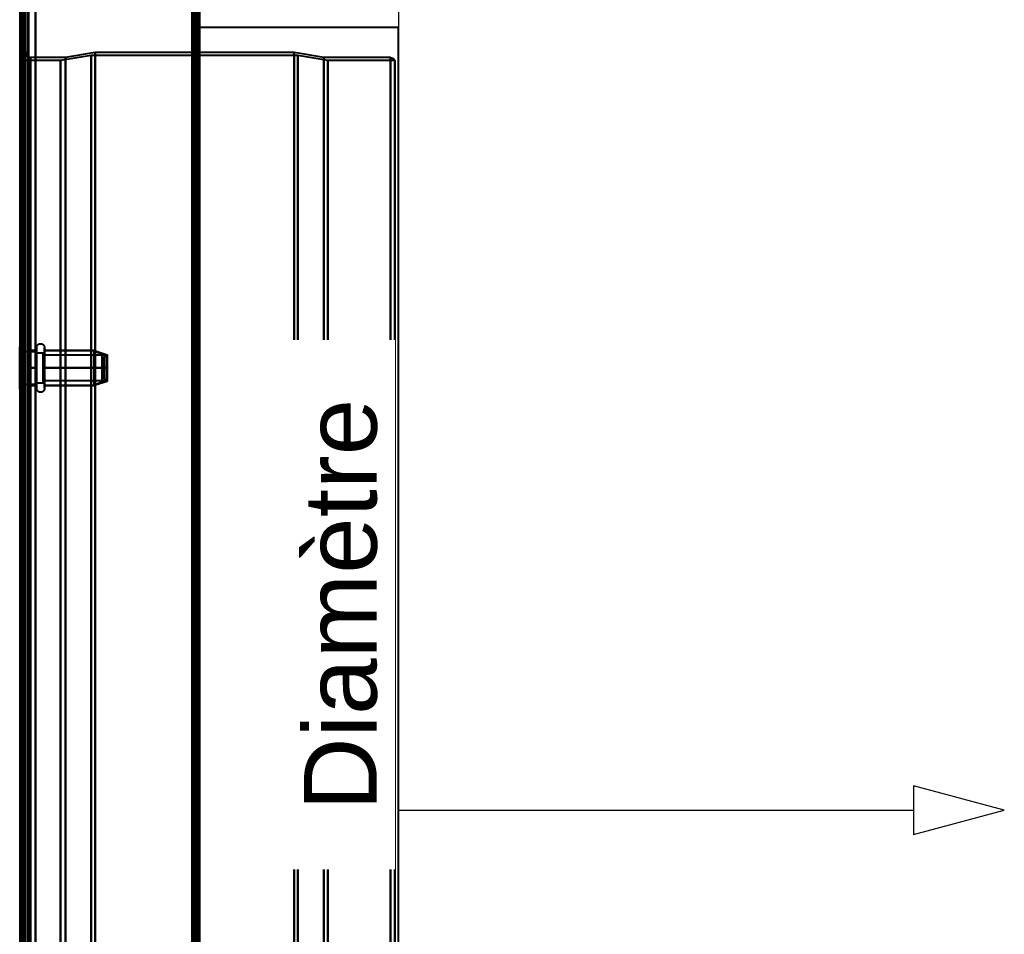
# Model space of a CAD drawing. Header units: millimetres. Extents: x -1087 to 1688, y -120 to 1046.
# Tile 65 of 78: x 549 to 747, y 324 to 508. Entities that reach past the tile are written whole.
import ezdxf

# ---------------------------------------------------------------- set-up
doc = ezdxf.new("R2010")
doc.units = ezdxf.units.MM
doc.layers.add('A-GENM', color=13, linetype='Continuous', lineweight=40)
doc.layers.add('G-IMPT', color=8, linetype='Continuous', lineweight=40)
doc.styles.add('Arial_1', font='arial.ttf', dxfattribs={"height": 14.6304})

# ---------------------------------------------------------------- blocks, each defined once
blk = doc.blocks.new('Maintenance r21 - Maintenance r21-755170-Arrière')
at = {"layer": 'A-GENM'}
for p, q in [((585, 973.37), (585, 0)), ((585, 0), (585, 973.37))]:
    blk.add_line(p, q, dxfattribs=at)
blk = doc.blocks.new('Souche connecteur circulaire R23 - Souche connecteur circulaire R23-755165-Arrière')
at = {"layer": 'A-GENM'}
for p, q in [((625, 506.87), (585, 506.87)), ((585, 506.87), (585, 349.37)), ((625, 349.37), (625, 506.87)), ((585, 349.37), (585, 191.87)), ((625, 191.87), (625, 349.37))]:
    blk.add_line(p, q, dxfattribs=at)
blk = doc.blocks.new('NEXA 1000 CALQUES_dwg-755156-Arrière')
at = {"layer": 'G-IMPT'}
for p, q in [((584.5, 129.47), (584.5, 972.27)), ((550, 128.97), (550, 937.77)), ((550, 937.27), (550, 129.47)), ((585, 128.97), (585, 937.77)), ((549.3, 514.87), (549.3, 343.37)), ((549.3, 343.37), (549.3, 514.87)), ((550, 514.87), (550, 343.37)), ((550, 343.37), (550, 514.87)), ((550.5, 501.87), (550, 501.87)), ((550, 501.87), (550, 343.37)), ((550, 184.87), (550, 501.87)), ((550, 343.37), (550, 501.87)), ((550.5, 343.37), (550.5, 501.87)), ((550.5, 501.87), (550.5, 343.37)), ((563.2, 501.28), (556.99, 500.25)), ((564, 501.87), (558, 500.87)), ((604.77, 501.28), (563.2, 501.28)), ((563.2, 343.37), (563.2, 501.28)), ((563.2, 501.28), (563.2, 343.37)), ((584.5, 501.87), (564, 501.87)), ((564, 343.37), (564, 501.87)), ((564, 501.87), (564, 343.37)), ((585, 501.87), (584.5, 501.87)), ((584.5, 501.87), (584.5, 343.37)), ((584.5, 501.87), (584.5, 184.87)), ((584.5, 184.87), (584.5, 501.87)), ((584.5, 184.87), (584.5, 501.87)), ((604, 501.87), (585, 501.87)), ((585, 343.37), (585, 501.87)), ((585, 184.87), (585, 501.87)), ((585, 501.87), (585, 184.87)), ((585, 501.87), (585, 184.87)), ((610, 500.84), (604, 501.87)), ((604, 343.37), (604, 501.87)), ((604, 501.87), (604, 343.37)), ((610.77, 500.25), (604.77, 501.28)), ((604.77, 343.37), (604.77, 501.28)), ((604.77, 501.28), (604.77, 343.37)), ((556.99, 500.25), (549.3, 500.25)), ((549.3, 186.5), (549.3, 500.25)), ((549.3, 186.5), (549.3, 500.25)), ((549.3, 500.25), (549.3, 343.37)), ((558, 500.87), (551, 500.87)), ((551, 500.87), (551, 343.37)), ((551, 500.87), (551, 185.87)), ((551, 343.37), (551, 500.87)), ((556.99, 343.37), (556.99, 500.25)), ((556.99, 343.37), (556.99, 500.25)), ((556.99, 500.25), (556.99, 343.37)), ((556.99, 500.25), (556.99, 343.37)), ((558, 500.87), (558, 343.37)), ((558, 343.37), (558, 500.87)), ((623.39, 500.84), (610, 500.84)), ((610, 343.37), (610, 500.84)), ((610, 500.84), (610, 343.37)), ((624.3, 500.25), (610.77, 500.25)), ((610.77, 343.37), (610.77, 500.25)), ((610.77, 500.25), (610.77, 343.37)), ((623.39, 343.37), (623.39, 500.84)), ((623.39, 500.84), (623.39, 343.37)), ((624.3, 500.25), (624.3, 343.37)), ((624.3, 343.37), (624.3, 500.25)), ((549.8, 441.62), (548.8, 442.62)), ((550, 442.62), (548.8, 442.62)), ((549.8, 441.62), (548.8, 442.62)), ((550, 442.62), (548.8, 442.62)), ((548.8, 442.62), (548.8, 434.69)), ((548.8, 434.69), (548.8, 442.62)), ((548.8, 442.62), (548.8, 434.69)), ((548.8, 434.69), (548.8, 442.62)), ((548.8, 442.05), (548.8, 434.12)), ((548.8, 434.12), (548.8, 442.05)), ((548.8, 442.05), (548.8, 434.12)), ((548.8, 434.12), (548.8, 442.05)), ((550, 442.62), (550, 434.69)), ((550, 442.62), (550, 434.69)), ((550, 438.37), (550, 442.62)), ((550, 438.37), (550, 442.62)), ((550, 442.05), (550, 438.37)), ((550, 442.05), (550, 438.37)), ((552.21, 440.42), (552.21, 442.47)), ((552.21, 440.42), (552.21, 442.47)), ((552.21, 434.27), (552.21, 441.92)), ((552.21, 434.27), (552.21, 441.92)), ((553.8, 442.47), (553.8, 440.42)), ((553.8, 442.47), (553.8, 440.42)), ((553.8, 441.92), (553.8, 434.27)), ((553.8, 441.92), (553.8, 434.27)), ((563.81, 441.87), (566.39, 441.01)), ((563.81, 441.87), (566.39, 441.01)), ((552.21, 441.62), (549.8, 441.62)), ((552.21, 441.62), (549.8, 441.62)), ((549.8, 441.62), (549.8, 435.56)), ((549.8, 435.56), (549.8, 441.62)), ((549.8, 441.62), (549.8, 435.56)), ((549.8, 435.56), (549.8, 441.62)), ((549.8, 441.19), (549.8, 435.12)), ((549.8, 435.12), (549.8, 441.19)), ((549.8, 441.19), (549.8, 435.12)), ((549.8, 435.12), (549.8, 441.19)), ((552.21, 441.62), (552.21, 436.75)), ((552.21, 440), (552.21, 441.62)), ((552.21, 441.62), (552.21, 436.75)), ((552.21, 440), (552.21, 441.62)), ((553.5, 441.37), (552.21, 441.37)), ((553.5, 441.37), (552.21, 441.37)), ((552.21, 441.37), (552.21, 436.87)), ((552.21, 436.87), (552.21, 441.37)), ((552.21, 441.37), (552.21, 436.87)), ((552.21, 436.87), (552.21, 441.37)), ((552.21, 435.12), (552.21, 441.19)), ((552.21, 435.12), (552.21, 441.19)), ((552.21, 434.82), (552.21, 440.42)), ((552.21, 434.82), (552.21, 440.42)), ((552.21, 440), (552.21, 435.12)), ((552.21, 435.56), (552.21, 440)), ((552.21, 440), (552.21, 435.12)), ((552.21, 435.56), (552.21, 440)), ((552.21, 439.87), (552.21, 435.37)), ((552.21, 435.37), (552.21, 439.87)), ((552.21, 439.87), (552.21, 435.37)), ((552.21, 435.37), (552.21, 439.87)), ((553.5, 441.37), (553.5, 435.77)), ((553.5, 436.87), (553.5, 441.37)), ((553.5, 441.37), (553.5, 435.77)), ((553.5, 436.87), (553.5, 441.37)), ((553.5, 440.97), (553.5, 435.37)), ((553.5, 440.97), (553.5, 435.37)), ((565.39, 440.92), (553.5, 440.92)), ((565.39, 440.92), (553.5, 440.92)), ((553.5, 440.92), (553.5, 436.17)), ((553.5, 436.17), (553.5, 440.92)), ((553.5, 440.92), (553.5, 436.17)), ((553.5, 436.17), (553.5, 440.92)), ((553.5, 440.58), (553.5, 435.82)), ((553.5, 435.82), (553.5, 440.58)), ((553.5, 440.58), (553.5, 435.82)), ((553.5, 435.82), (553.5, 440.58)), ((553.5, 435.77), (553.5, 439.87)), ((553.5, 435.77), (553.5, 439.87)), ((553.8, 440.42), (553.8, 434.82)), ((553.8, 440.42), (553.8, 434.82)), ((565.39, 440.92), (565.39, 436.17)), ((565.39, 436.17), (565.39, 440.92)), ((565.39, 440.92), (565.39, 436.17)), ((565.39, 436.17), (565.39, 440.92)), ((565.39, 440.58), (565.39, 435.82)), ((565.39, 435.82), (565.39, 440.58)), ((565.39, 440.58), (565.39, 435.82)), ((565.39, 435.82), (565.39, 440.58)), ((566.39, 440.7), (565.89, 440.7)), ((566.39, 440.7), (565.89, 440.7)), ((565.89, 440.7), (565.89, 437.41)), ((565.89, 437.41), (565.89, 440.7)), ((565.89, 440.7), (565.89, 437.41)), ((565.89, 437.41), (565.89, 440.7)), ((566.39, 437.41), (566.39, 440.7)), ((566.39, 440.7), (566.39, 437.41)), ((566.39, 437.41), (566.39, 440.7)), ((566.39, 440.7), (566.39, 437.41)), ((550, 438.37), (550, 434.12)), ((550, 438.37), (550, 434.12)), ((550, 434.12), (550, 438.37)), ((550, 434.12), (550, 438.37)), ((565.89, 439.33), (565.89, 436.04)), ((565.89, 436.04), (565.89, 439.33)), ((565.89, 439.33), (565.89, 436.04)), ((565.89, 436.04), (565.89, 439.33)), ((566.39, 436.04), (566.39, 439.33)), ((566.39, 439.33), (566.39, 436.04)), ((566.39, 436.04), (566.39, 439.33)), ((566.39, 439.33), (566.39, 436.04)), ((553.5, 435.37), (553.5, 436.87)), ((553.5, 435.37), (553.5, 436.87)), ((565.89, 436.04), (566.39, 436.04)), ((565.89, 436.04), (566.39, 436.04)), ((548.8, 434.12), (549.8, 435.12)), ((548.8, 434.12), (549.8, 435.12)), ((548.8, 434.12), (550, 434.12)), ((548.8, 434.12), (550, 434.12)), ((549.8, 435.12), (552.21, 435.12)), ((549.8, 435.12), (552.21, 435.12)), ((552.21, 435.37), (553.5, 435.37)), ((552.21, 435.37), (553.5, 435.37)), ((553.5, 435.82), (565.39, 435.82)), ((553.5, 435.82), (565.39, 435.82)), ((563.81, 434.88), (566.39, 435.74)), ((563.81, 434.88), (566.39, 435.74)), ((549.3, 343.37), (549.3, 171.87)), ((549.3, 343.37), (549.3, 186.5)), ((549.3, 343.37), (549.3, 186.5)), ((549.3, 171.87), (549.3, 343.37)), ((550, 343.37), (550, 184.87)), ((550, 184.87), (550, 343.37)), ((550, 343.37), (550, 171.87)), ((550, 171.87), (550, 343.37)), ((550.5, 184.87), (550.5, 343.37)), ((550.5, 343.37), (550.5, 184.87)), ((551, 343.37), (551, 185.87)), ((551, 185.87), (551, 343.37)), ((556.99, 186.5), (556.99, 343.37)), ((556.99, 343.37), (556.99, 186.5)), ((558, 343.37), (558, 185.87)), ((558, 185.87), (558, 343.37)), ((563.2, 185.46), (563.2, 343.37)), ((563.2, 343.37), (563.2, 185.46)), ((564, 184.87), (564, 343.37)), ((564, 343.37), (564, 184.87)), ((584.5, 343.37), (584.5, 184.87)), ((585, 184.87), (585, 343.37)), ((604, 184.87), (604, 343.37)), ((604, 343.37), (604, 184.87)), ((604.77, 185.46), (604.77, 343.37)), ((604.77, 343.37), (604.77, 185.46)), ((610, 185.91), (610, 343.37)), ((610, 343.37), (610, 185.91)), ((610.77, 186.5), (610.77, 343.37)), ((610.77, 343.37), (610.77, 186.5)), ((623.39, 185.91), (623.39, 343.37)), ((623.39, 343.37), (623.39, 185.91)), ((624.3, 343.37), (624.3, 186.5)), ((624.3, 186.5), (624.3, 343.37))]:
    blk.add_line(p, q, dxfattribs=at)
at = {"layer": 'G-IMPT', "flags": 128}
for points in [[(584.4, 128.97), (584.4, 339.92), (584.4, 550.87), (584.4, 761.82), (584.4, 972.77)], [(584.4, 972.77), (584.4, 761.82), (584.4, 550.87), (584.4, 339.92), (584.4, 128.97)], [(584.4, 128.97), (584.4, 339.92), (584.4, 550.87), (584.4, 761.82), (584.4, 972.77)], [(584.5, 972.77), (584.5, 761.82), (584.5, 550.87), (584.5, 339.92), (584.5, 128.97)], [(585, 972.77), (585, 761.82), (585, 550.87), (585, 339.92), (585, 128.97)], [(585, 128.97), (585, 339.92), (585, 550.87), (585, 761.82), (585, 972.77)], [(583.9, 972.27), (583.9, 761.57), (583.9, 550.87), (583.9, 340.17), (583.9, 129.47)], [(583.9, 129.47), (583.9, 340.17), (583.9, 550.87), (583.9, 761.57), (583.9, 972.27)], [(583.9, 972.27), (583.9, 761.57), (583.9, 550.87), (583.9, 340.17), (583.9, 129.47)], [(584, 129.47), (584, 340.17), (584, 550.87), (584, 761.57), (584, 972.27)], [(584, 972.27), (584, 761.57), (584, 550.87), (584, 340.17), (584, 129.47)], [(584, 129.47), (584, 340.17), (584, 550.87), (584, 761.57), (584, 972.27)], [(584.5, 129.47), (584.5, 340.17), (584.5, 550.87), (584.5, 761.57), (584.5, 972.27)], [(584.5, 972.27), (584.5, 761.57), (584.5, 550.87), (584.5, 340.17), (584.5, 129.47)], [(584.5, 129.47), (584.5, 340.17), (584.5, 550.87), (584.5, 761.57), (584.5, 972.27)], [(584.5, 972.27), (584.5, 761.57), (584.5, 550.87), (584.5, 340.17), (584.5, 129.47)], [(584.5, 129.47), (584.5, 340.17), (584.5, 550.87), (584.5, 761.57), (584.5, 972.27)], [(584.5, 972.27), (584.5, 761.57), (584.5, 550.87), (584.5, 340.17), (584.5, 129.47)], [(548.9, 161.37), (548.9, 355.35), (548.9, 549.32), (548.9, 743.3), (548.9, 937.27)], [(548.9, 937.27), (548.9, 743.3), (548.9, 549.32), (548.9, 355.35), (548.9, 161.37)], [(549, 937.37), (549, 735.37), (549, 533.37), (549, 331.37), (549, 129.37)], [(549, 129.37), (549, 331.37), (549, 533.37), (549, 735.37), (549, 937.37)], [(549, 937.27), (549, 735.32), (549, 533.37), (549, 331.42), (549, 129.47)], [(549, 129.47), (549, 331.42), (549, 533.37), (549, 735.32), (549, 937.27)], [(549.4, 128.97), (549.4, 331.17), (549.4, 533.37), (549.4, 735.57), (549.4, 937.77)], [(549.4, 937.77), (549.4, 735.57), (549.4, 533.37), (549.4, 331.17), (549.4, 128.97)], [(549.4, 937.77), (549.4, 735.57), (549.4, 533.37), (549.4, 331.17), (549.4, 128.97)], [(549.5, 128.97), (549.5, 331.17), (549.5, 533.37), (549.5, 735.57), (549.5, 937.77)], [(549.5, 129.47), (549.5, 331.42), (549.5, 533.37), (549.5, 735.32), (549.5, 937.27)], [(549.5, 937.27), (549.5, 735.32), (549.5, 533.37), (549.5, 331.42), (549.5, 129.47)], [(549.5, 129.47), (549.5, 331.42), (549.5, 533.37), (549.5, 735.32), (549.5, 937.27)], [(549.5, 937.27), (549.5, 735.32), (549.5, 533.37), (549.5, 331.42), (549.5, 129.47)], [(549.5, 129.47), (549.5, 331.42), (549.5, 533.37), (549.5, 735.32), (549.5, 937.27)], [(549.5, 937.27), (549.5, 735.32), (549.5, 533.37), (549.5, 331.42), (549.5, 129.47)], [(550, 128.97), (550, 331.17), (550, 533.37), (550, 735.57), (550, 937.77)], [(550, 937.77), (550, 735.57), (550, 533.37), (550, 331.17), (550, 128.97)], [(550, 937.27), (550, 735.32), (550, 533.37), (550, 331.42), (550, 129.47)], [(550, 161.37), (550, 355.35), (550, 549.32), (550, 743.3), (550, 937.27)], [(550, 937.27), (550, 735.32), (550, 533.37), (550, 331.42), (550, 129.47)], [(550, 129.47), (550, 331.42), (550, 533.37), (550, 735.32), (550, 937.27)], [(550, 129.47), (550, 331.42), (550, 533.37), (550, 735.32), (550, 937.27)], [(550, 937.27), (550, 743.3), (550, 549.32), (550, 355.35), (550, 161.37)], [(550.5, 937.27), (550.5, 735.32), (550.5, 533.37), (550.5, 331.42), (550.5, 129.47)], [(550.5, 129.47), (550.5, 331.42), (550.5, 533.37), (550.5, 735.32), (550.5, 937.27)], [(550.6, 937.27), (550.6, 735.32), (550.6, 533.37), (550.6, 331.42), (550.6, 129.47)], [(550.6, 129.47), (550.6, 331.42), (550.6, 533.37), (550.6, 735.32), (550.6, 937.27)], [(550.6, 129.47), (550.6, 331.42), (550.6, 533.37), (550.6, 735.32), (550.6, 937.27)], [(550.6, 129.47), (550.6, 331.42), (550.6, 533.37), (550.6, 735.32), (550.6, 937.27)], [(550.6, 937.27), (550.6, 735.32), (550.6, 533.37), (550.6, 331.42), (550.6, 129.47)], [(550.6, 937.27), (550.6, 735.32), (550.6, 533.37), (550.6, 331.42), (550.6, 129.47)], [(552, 937.77), (552, 735.57), (552, 533.37), (552, 331.17), (552, 128.97)], [(552, 937.77), (552, 735.57), (552, 533.37), (552, 331.17), (552, 128.97)], [(552, 128.97), (552, 331.17), (552, 533.37), (552, 735.57), (552, 937.77)], [(552, 128.97), (552, 331.17), (552, 533.37), (552, 735.57), (552, 937.77)], [(552, 129.47), (552, 331.42), (552, 533.37), (552, 735.32), (552, 937.27)], [(552, 937.27), (552, 735.32), (552, 533.37), (552, 331.42), (552, 129.47)], [(552, 129.47), (552, 331.42), (552, 533.37), (552, 735.32), (552, 937.27)], [(552, 937.27), (552, 735.32), (552, 533.37), (552, 331.42), (552, 129.47)], [(583.5, 937.27), (583.5, 735.32), (583.5, 533.37), (583.5, 331.42), (583.5, 129.47)], [(583.5, 129.47), (583.5, 331.42), (583.5, 533.37), (583.5, 735.32), (583.5, 937.27)], [(583.5, 937.27), (583.5, 735.32), (583.5, 533.37), (583.5, 331.42), (583.5, 129.47)], [(583.5, 129.47), (583.5, 331.42), (583.5, 533.37), (583.5, 735.32), (583.5, 937.27)], [(584.4, 128.97), (584.4, 331.17), (584.4, 533.37), (584.4, 735.57), (584.4, 937.77)], [(584.4, 937.77), (584.4, 735.57), (584.4, 533.37), (584.4, 331.17), (584.4, 128.97)], [(584.4, 937.77), (584.4, 735.57), (584.4, 533.37), (584.4, 331.17), (584.4, 128.97)], [(584.5, 128.97), (584.5, 331.17), (584.5, 533.37), (584.5, 735.57), (584.5, 937.77)], [(585, 128.97), (585, 331.17), (585, 533.37), (585, 735.57), (585, 937.77)], [(585, 937.77), (585, 735.57), (585, 533.37), (585, 331.17), (585, 128.97)], [(583.5, 291.17), (583.5, 421.02), (583.5, 550.87), (583.5, 680.72), (583.5, 810.57)], [(583.5, 810.57), (583.5, 680.72), (583.5, 550.87), (583.5, 421.02), (583.5, 291.17)], [(583.5, 291.17), (583.5, 421.02), (583.5, 550.87), (583.5, 680.72), (583.5, 810.57)], [(583.5, 810.57), (583.5, 680.72), (583.5, 550.87), (583.5, 421.02), (583.5, 291.17)], [(584.4, 291.17), (584.4, 421.02), (584.4, 550.87), (584.4, 680.72), (584.4, 810.57)], [(584.4, 810.57), (584.4, 680.72), (584.4, 550.87), (584.4, 421.02), (584.4, 291.17)], [(584.4, 291.17), (584.4, 421.02), (584.4, 550.87), (584.4, 680.72), (584.4, 810.57)], [(584.5, 810.57), (584.5, 680.72), (584.5, 550.87), (584.5, 421.02), (584.5, 291.17)], [(585, 810.57), (585, 680.72), (585, 550.87), (585, 421.02), (585, 291.17)], [(585, 291.17), (585, 421.02), (585, 550.87), (585, 680.72), (585, 810.57)], [(585, 291.17), (585, 421.02), (585, 550.87), (585, 680.72), (585, 810.57)], [(585, 810.57), (585, 680.72), (585, 550.87), (585, 421.02), (585, 291.17)], [(550, 501.87), (550, 501.83), (550, 501.79), (550.01, 501.75), (550.01, 501.71), (550.02, 501.67), (550.03, 501.63), (550.04, 501.6), (550.05, 501.56), (550.06, 501.52), (550.08, 501.48), (550.1, 501.45), (550.11, 501.41), (550.13, 501.38), (550.15, 501.34), (550.17, 501.31), (550.2, 501.28), (550.22, 501.24), (550.25, 501.21), (550.28, 501.18), (550.3, 501.15), (550.33, 501.13), (550.36, 501.1), (550.39, 501.08), (550.43, 501.05), (550.46, 501.03), (550.49, 501.01), (550.53, 500.99), (550.56, 500.97), (550.6, 500.96), (550.64, 500.94), (550.68, 500.93), (550.71, 500.91), (550.75, 500.9), (550.79, 500.89), (550.83, 500.89), (550.87, 500.88), (550.91, 500.88), (550.95, 500.87), (550.99, 500.87), (551, 500.87)], [(584.5, 501.87), (584.63, 501.87), (584.75, 501.87), (584.88, 501.87), (585, 501.87)], [(585, 501.87), (584.88, 501.87), (584.75, 501.87), (584.63, 501.87), (584.5, 501.87)], [(623.39, 500.84), (623.64, 500.8), (623.84, 500.73), (623.99, 500.64), (624.17, 500.46), (624.3, 500.25)], [(550.5, 438.37), (550.5, 439.25), (550.5, 440.12), (550.5, 441), (550.5, 441.87)], [(550.5, 441.87), (550.5, 441), (550.5, 440.12), (550.5, 439.25), (550.5, 438.37)], [(550.5, 438.37), (550.5, 439.25), (550.5, 440.12), (550.5, 441), (550.5, 441.87)], [(550.5, 441.87), (550.5, 441), (550.5, 440.12), (550.5, 439.25), (550.5, 438.37)], [(550.5, 441.87), (550.5, 441), (550.5, 440.12), (550.5, 439.25), (550.5, 438.37)], [(552.21, 441.87), (551.79, 441.87), (551.36, 441.87), (550.93, 441.87), (550.5, 441.87)], [(550.5, 441.87), (550.93, 441.87), (551.36, 441.87), (551.79, 441.87), (552.21, 441.87)], [(552.21, 441.87), (551.79, 441.87), (551.36, 441.87), (550.93, 441.87), (550.5, 441.87)], [(550.5, 438.37), (550.5, 439.25), (550.5, 440.12), (550.5, 441), (550.5, 441.87)], [(550.5, 441.87), (550.93, 441.87), (551.36, 441.87), (551.79, 441.87), (552.21, 441.87)], [(550.5, 441.87), (550.5, 441), (550.5, 440.12), (550.5, 439.25), (550.5, 438.37)], [(552.21, 441.87), (551.79, 441.87), (551.36, 441.87), (550.93, 441.87), (550.5, 441.87)], [(550.5, 441.87), (550.93, 441.87), (551.36, 441.87), (551.79, 441.87), (552.21, 441.87)], [(552.21, 441.87), (551.79, 441.87), (551.36, 441.87), (550.93, 441.87), (550.5, 441.87)], [(550.5, 438.37), (550.5, 439.25), (550.5, 440.12), (550.5, 441), (550.5, 441.87)], [(550.5, 441.87), (550.93, 441.87), (551.36, 441.87), (551.79, 441.87), (552.21, 441.87)], [(552.21, 442.47), (552.22, 442.5), (552.22, 442.54), (552.22, 442.57), (552.22, 442.6), (552.23, 442.63), (552.24, 442.66), (552.25, 442.69), (552.25, 442.72), (552.27, 442.75), (552.28, 442.78), (552.29, 442.81), (552.3, 442.84), (552.32, 442.87), (552.34, 442.89), (552.35, 442.92), (552.37, 442.94), (552.39, 442.97), (552.41, 442.99), (552.43, 443.02), (552.45, 443.04), (552.48, 443.06), (552.5, 443.08), (552.53, 443.1), (552.55, 443.12), (552.58, 443.14), (552.61, 443.15), (552.63, 443.17), (552.66, 443.18), (552.69, 443.2), (552.72, 443.21), (552.75, 443.22), (552.78, 443.23), (552.81, 443.24), (552.84, 443.25), (552.87, 443.25), (552.9, 443.26), (552.93, 443.26), (552.97, 443.26), (553, 443.26), (553.03, 443.26), (553.06, 443.26), (553.09, 443.26), (553.12, 443.25), (553.15, 443.25), (553.18, 443.24), (553.22, 443.23), (553.25, 443.23), (553.28, 443.22), (553.31, 443.2), (553.33, 443.19), (553.36, 443.18), (553.39, 443.16), (553.42, 443.15), (553.44, 443.13), (553.47, 443.11), (553.5, 443.09), (553.52, 443.07), (553.54, 443.05), (553.57, 443.03), (553.59, 443.01), (553.61, 442.98), (553.63, 442.96), (553.65, 442.93), (553.67, 442.91), (553.68, 442.88), (553.7, 442.85), (553.71, 442.82), (553.73, 442.8), (553.74, 442.77), (553.75, 442.74), (553.76, 442.71), (553.77, 442.68), (553.78, 442.65), (553.78, 442.62), (553.79, 442.58), (553.79, 442.55), (553.79, 442.52), (553.8, 442.49), (553.8, 442.47)], [(552.21, 442.47), (552.22, 442.5), (552.22, 442.54), (552.22, 442.57), (552.22, 442.6), (552.23, 442.63), (552.24, 442.66), (552.25, 442.69), (552.25, 442.72), (552.27, 442.75), (552.28, 442.78), (552.29, 442.81), (552.3, 442.84), (552.32, 442.87), (552.34, 442.89), (552.35, 442.92), (552.37, 442.94), (552.39, 442.97), (552.41, 442.99), (552.43, 443.02), (552.45, 443.04), (552.48, 443.06), (552.5, 443.08), (552.53, 443.1), (552.55, 443.12), (552.58, 443.14), (552.61, 443.15), (552.63, 443.17), (552.66, 443.18), (552.69, 443.2), (552.72, 443.21), (552.75, 443.22), (552.78, 443.23), (552.81, 443.24), (552.84, 443.25), (552.87, 443.25), (552.9, 443.26), (552.93, 443.26), (552.97, 443.26), (553, 443.26), (553.03, 443.26), (553.06, 443.26), (553.09, 443.26), (553.12, 443.25), (553.15, 443.25), (553.18, 443.24), (553.22, 443.23), (553.25, 443.23), (553.28, 443.22), (553.31, 443.2), (553.33, 443.19), (553.36, 443.18), (553.39, 443.16), (553.42, 443.15), (553.44, 443.13), (553.47, 443.11), (553.5, 443.09), (553.52, 443.07), (553.54, 443.05), (553.57, 443.03), (553.59, 443.01), (553.61, 442.98), (553.63, 442.96), (553.65, 442.93), (553.67, 442.91), (553.68, 442.88), (553.7, 442.85), (553.71, 442.82), (553.73, 442.8), (553.74, 442.77), (553.75, 442.74), (553.76, 442.71), (553.77, 442.68), (553.78, 442.65), (553.78, 442.62), (553.79, 442.58), (553.79, 442.55), (553.79, 442.52), (553.8, 442.49), (553.8, 442.47)], [(552.21, 442.47), (552.21, 442.47), (552.21, 442.46), (552.21, 442.44), (552.21, 442.42), (552.21, 442.39), (552.21, 442.35), (552.21, 442.31), (552.21, 442.26), (552.21, 442.21), (552.21, 442.15), (552.21, 442.08), (552.21, 442.01), (552.21, 441.93), (552.21, 441.92)], [(552.21, 434.82), (552.21, 434.91), (552.21, 435), (552.21, 435.09), (552.21, 435.19), (552.21, 435.3), (552.21, 435.41), (552.21, 435.53), (552.21, 435.65), (552.21, 435.77), (552.21, 435.9), (552.21, 436.03), (552.21, 436.17), (552.21, 436.31), (552.21, 436.45), (552.21, 436.6), (552.21, 436.75), (552.21, 436.9), (552.21, 437.05), (552.21, 437.21), (552.21, 437.37), (552.21, 437.53), (552.21, 437.69), (552.21, 437.85), (552.21, 438.02), (552.21, 438.18), (552.21, 438.34), (552.21, 438.51), (552.21, 438.67), (552.21, 438.83), (552.21, 439), (552.21, 439.16), (552.21, 439.32), (552.21, 439.48), (552.21, 439.63), (552.21, 439.79), (552.21, 439.94), (552.21, 440.09), (552.21, 440.24), (552.21, 440.38), (552.21, 440.53), (552.21, 440.66), (552.21, 440.8), (552.21, 440.93), (552.21, 441.05), (552.21, 441.18), (552.21, 441.29), (552.21, 441.41), (552.21, 441.51), (552.21, 441.62), (552.21, 441.71), (552.21, 441.81), (552.21, 441.89), (552.21, 441.97), (552.21, 442.05), (552.21, 442.12), (552.21, 442.18), (552.21, 442.24), (552.21, 442.29), (552.21, 442.34), (552.21, 442.38), (552.21, 442.41), (552.21, 442.43), (552.21, 442.45), (552.21, 442.47), (552.21, 442.47), (552.21, 442.47)], [(552.21, 442.47), (552.21, 442.47), (552.21, 442.46), (552.21, 442.44), (552.21, 442.42), (552.21, 442.39), (552.21, 442.35), (552.21, 442.31), (552.21, 442.26), (552.21, 442.21), (552.21, 442.15), (552.21, 442.08), (552.21, 442.01), (552.21, 441.93), (552.21, 441.92)], [(552.21, 434.82), (552.21, 434.91), (552.21, 435), (552.21, 435.09), (552.21, 435.19), (552.21, 435.3), (552.21, 435.41), (552.21, 435.53), (552.21, 435.65), (552.21, 435.77), (552.21, 435.9), (552.21, 436.03), (552.21, 436.17), (552.21, 436.31), (552.21, 436.45), (552.21, 436.6), (552.21, 436.75), (552.21, 436.9), (552.21, 437.05), (552.21, 437.21), (552.21, 437.37), (552.21, 437.53), (552.21, 437.69), (552.21, 437.85), (552.21, 438.02), (552.21, 438.18), (552.21, 438.34), (552.21, 438.51), (552.21, 438.67), (552.21, 438.83), (552.21, 439), (552.21, 439.16), (552.21, 439.32), (552.21, 439.48), (552.21, 439.63), (552.21, 439.79), (552.21, 439.94), (552.21, 440.09), (552.21, 440.24), (552.21, 440.38), (552.21, 440.53), (552.21, 440.66), (552.21, 440.8), (552.21, 440.93), (552.21, 441.05), (552.21, 441.18), (552.21, 441.29), (552.21, 441.41), (552.21, 441.51), (552.21, 441.62), (552.21, 441.71), (552.21, 441.81), (552.21, 441.89), (552.21, 441.97), (552.21, 442.05), (552.21, 442.12), (552.21, 442.18), (552.21, 442.24), (552.21, 442.29), (552.21, 442.34), (552.21, 442.38), (552.21, 442.41), (552.21, 442.43), (552.21, 442.45), (552.21, 442.47), (552.21, 442.47), (552.21, 442.47)], [(552.21, 441.92), (552.21, 441.84), (552.21, 441.75), (552.21, 441.65), (552.21, 441.55), (552.21, 441.44), (552.21, 441.33), (552.21, 441.22), (552.21, 441.1), (552.21, 440.97), (552.21, 440.84), (552.21, 440.71), (552.21, 440.58), (552.21, 440.44), (552.21, 440.29), (552.21, 440.15), (552.21, 440), (552.21, 439.84), (552.21, 439.69), (552.21, 439.53), (552.21, 439.38), (552.21, 439.22), (552.21, 439.05), (552.21, 438.89), (552.21, 438.73), (552.21, 438.57), (552.21, 438.4), (552.21, 438.24), (552.21, 438.07), (552.21, 437.91), (552.21, 437.75), (552.21, 437.59), (552.21, 437.43), (552.21, 437.27), (552.21, 437.11), (552.21, 436.96), (552.21, 436.8), (552.21, 436.65), (552.21, 436.51), (552.21, 436.36), (552.21, 436.22), (552.21, 436.08), (552.21, 435.95), (552.21, 435.82), (552.21, 435.69), (552.21, 435.57), (552.21, 435.45), (552.21, 435.34), (552.21, 435.23), (552.21, 435.13), (552.21, 435.03), (552.21, 434.94), (552.21, 434.85), (552.21, 434.77), (552.21, 434.69), (552.21, 434.63), (552.21, 434.56), (552.21, 434.5), (552.21, 434.45), (552.21, 434.41), (552.21, 434.37), (552.21, 434.34), (552.21, 434.31), (552.21, 434.29), (552.21, 434.28), (552.21, 434.27), (552.21, 434.27)], [(552.21, 441.92), (552.21, 441.84), (552.21, 441.75), (552.21, 441.65), (552.21, 441.55), (552.21, 441.44), (552.21, 441.33), (552.21, 441.22), (552.21, 441.1), (552.21, 440.97), (552.21, 440.84), (552.21, 440.71), (552.21, 440.58), (552.21, 440.44), (552.21, 440.29), (552.21, 440.15), (552.21, 440), (552.21, 439.84), (552.21, 439.69), (552.21, 439.53), (552.21, 439.38), (552.21, 439.22), (552.21, 439.05), (552.21, 438.89), (552.21, 438.73), (552.21, 438.57), (552.21, 438.4), (552.21, 438.24), (552.21, 438.07), (552.21, 437.91), (552.21, 437.75), (552.21, 437.59), (552.21, 437.43), (552.21, 437.27), (552.21, 437.11), (552.21, 436.96), (552.21, 436.8), (552.21, 436.65), (552.21, 436.51), (552.21, 436.36), (552.21, 436.22), (552.21, 436.08), (552.21, 435.95), (552.21, 435.82), (552.21, 435.69), (552.21, 435.57), (552.21, 435.45), (552.21, 435.34), (552.21, 435.23), (552.21, 435.13), (552.21, 435.03), (552.21, 434.94), (552.21, 434.85), (552.21, 434.77), (552.21, 434.69), (552.21, 434.63), (552.21, 434.56), (552.21, 434.5), (552.21, 434.45), (552.21, 434.41), (552.21, 434.37), (552.21, 434.34), (552.21, 434.31), (552.21, 434.29), (552.21, 434.28), (552.21, 434.27), (552.21, 434.27)], [(552.21, 438.37), (552.21, 439.25), (552.21, 440.12), (552.21, 441), (552.21, 441.87)], [(552.21, 441.87), (552.21, 441), (552.21, 440.12), (552.21, 439.25), (552.21, 438.37)], [(552.21, 438.37), (552.21, 439.25), (552.21, 440.12), (552.21, 441), (552.21, 441.87)], [(552.21, 441.87), (552.21, 441), (552.21, 440.12), (552.21, 439.25), (552.21, 438.37)], [(553.8, 442.47), (553.8, 442.47), (553.8, 442.46), (553.8, 442.44), (553.8, 442.42), (553.8, 442.39), (553.8, 442.35), (553.8, 442.31), (553.8, 442.26), (553.8, 442.21), (553.8, 442.15), (553.8, 442.08), (553.8, 442.01), (553.8, 441.93), (553.8, 441.85), (553.8, 441.76), (553.8, 441.66), (553.8, 441.56), (553.8, 441.45), (553.8, 441.34), (553.8, 441.23), (553.8, 441.11), (553.8, 440.98), (553.8, 440.86), (553.8, 440.72), (553.8, 440.59), (553.8, 440.45), (553.8, 440.3), (553.8, 440.16), (553.8, 440.01), (553.8, 439.86), (553.8, 439.7), (553.8, 439.55), (553.8, 439.39), (553.8, 439.23), (553.8, 439.07), (553.8, 438.91), (553.8, 438.74), (553.8, 438.58), (553.8, 438.42), (553.8, 438.25), (553.8, 438.09), (553.8, 437.93), (553.8, 437.76), (553.8, 437.6), (553.8, 437.44), (553.8, 437.28), (553.8, 437.12), (553.8, 436.97), (553.8, 436.82), (553.8, 436.67), (553.8, 436.52), (553.8, 436.37), (553.8, 436.23), (553.8, 436.09), (553.8, 435.96), (553.8, 435.83), (553.8, 435.7), (553.8, 435.58), (553.8, 435.46), (553.8, 435.35), (553.8, 435.24), (553.8, 435.14), (553.8, 435.04), (553.8, 434.95), (553.8, 434.86), (553.8, 434.82)], [(553.8, 441.92), (553.8, 442), (553.8, 442.08), (553.8, 442.14), (553.8, 442.2), (553.8, 442.26), (553.8, 442.31), (553.8, 442.35), (553.8, 442.39), (553.8, 442.42), (553.8, 442.44), (553.8, 442.46), (553.8, 442.47), (553.8, 442.47)], [(553.8, 442.47), (553.8, 442.47), (553.8, 442.46), (553.8, 442.44), (553.8, 442.42), (553.8, 442.39), (553.8, 442.35), (553.8, 442.31), (553.8, 442.26), (553.8, 442.21), (553.8, 442.15), (553.8, 442.08), (553.8, 442.01), (553.8, 441.93), (553.8, 441.85), (553.8, 441.76), (553.8, 441.66), (553.8, 441.56), (553.8, 441.45), (553.8, 441.34), (553.8, 441.23), (553.8, 441.11), (553.8, 440.98), (553.8, 440.86), (553.8, 440.72), (553.8, 440.59), (553.8, 440.45), (553.8, 440.3), (553.8, 440.16), (553.8, 440.01), (553.8, 439.86), (553.8, 439.7), (553.8, 439.55), (553.8, 439.39), (553.8, 439.23), (553.8, 439.07), (553.8, 438.91), (553.8, 438.74), (553.8, 438.58), (553.8, 438.42), (553.8, 438.25), (553.8, 438.09), (553.8, 437.93), (553.8, 437.76), (553.8, 437.6), (553.8, 437.44), (553.8, 437.28), (553.8, 437.12), (553.8, 436.97), (553.8, 436.82), (553.8, 436.67), (553.8, 436.52), (553.8, 436.37), (553.8, 436.23), (553.8, 436.09), (553.8, 435.96), (553.8, 435.83), (553.8, 435.7), (553.8, 435.58), (553.8, 435.46), (553.8, 435.35), (553.8, 435.24), (553.8, 435.14), (553.8, 435.04), (553.8, 434.95), (553.8, 434.86), (553.8, 434.82)], [(553.8, 441.92), (553.8, 442), (553.8, 442.08), (553.8, 442.14), (553.8, 442.2), (553.8, 442.26), (553.8, 442.31), (553.8, 442.35), (553.8, 442.39), (553.8, 442.42), (553.8, 442.44), (553.8, 442.46), (553.8, 442.47), (553.8, 442.47)], [(553.8, 434.27), (553.8, 434.28), (553.8, 434.29), (553.8, 434.3), (553.8, 434.32), (553.8, 434.35), (553.8, 434.39), (553.8, 434.43), (553.8, 434.48), (553.8, 434.54), (553.8, 434.6), (553.8, 434.66), (553.8, 434.74), (553.8, 434.81), (553.8, 434.9), (553.8, 434.99), (553.8, 435.08), (553.8, 435.18), (553.8, 435.29), (553.8, 435.4), (553.8, 435.52), (553.8, 435.64), (553.8, 435.76), (553.8, 435.89), (553.8, 436.02), (553.8, 436.16), (553.8, 436.3), (553.8, 436.44), (553.8, 436.59), (553.8, 436.74), (553.8, 436.89), (553.8, 437.04), (553.8, 437.2), (553.8, 437.35), (553.8, 437.51), (553.8, 437.68), (553.8, 437.84), (553.8, 438), (553.8, 438.16), (553.8, 438.33), (553.8, 438.49), (553.8, 438.66), (553.8, 438.82), (553.8, 438.98), (553.8, 439.14), (553.8, 439.3), (553.8, 439.46), (553.8, 439.62), (553.8, 439.78), (553.8, 439.93), (553.8, 440.08), (553.8, 440.23), (553.8, 440.37), (553.8, 440.51), (553.8, 440.65), (553.8, 440.79), (553.8, 440.92), (553.8, 441.04), (553.8, 441.16), (553.8, 441.28), (553.8, 441.4), (553.8, 441.5), (553.8, 441.61), (553.8, 441.71), (553.8, 441.8), (553.8, 441.89), (553.8, 441.92)], [(553.8, 434.27), (553.8, 434.28), (553.8, 434.29), (553.8, 434.3), (553.8, 434.32), (553.8, 434.35), (553.8, 434.39), (553.8, 434.43), (553.8, 434.48), (553.8, 434.54), (553.8, 434.6), (553.8, 434.66), (553.8, 434.74), (553.8, 434.81), (553.8, 434.9), (553.8, 434.99), (553.8, 435.08), (553.8, 435.18), (553.8, 435.29), (553.8, 435.4), (553.8, 435.52), (553.8, 435.64), (553.8, 435.76), (553.8, 435.89), (553.8, 436.02), (553.8, 436.16), (553.8, 436.3), (553.8, 436.44), (553.8, 436.59), (553.8, 436.74), (553.8, 436.89), (553.8, 437.04), (553.8, 437.2), (553.8, 437.35), (553.8, 437.51), (553.8, 437.68), (553.8, 437.84), (553.8, 438), (553.8, 438.16), (553.8, 438.33), (553.8, 438.49), (553.8, 438.66), (553.8, 438.82), (553.8, 438.98), (553.8, 439.14), (553.8, 439.3), (553.8, 439.46), (553.8, 439.62), (553.8, 439.78), (553.8, 439.93), (553.8, 440.08), (553.8, 440.23), (553.8, 440.37), (553.8, 440.51), (553.8, 440.65), (553.8, 440.79), (553.8, 440.92), (553.8, 441.04), (553.8, 441.16), (553.8, 441.28), (553.8, 441.4), (553.8, 441.5), (553.8, 441.61), (553.8, 441.71), (553.8, 441.8), (553.8, 441.89), (553.8, 441.92)], [(563.8, 441.87), (561.3, 441.87), (558.8, 441.87), (556.3, 441.87), (553.8, 441.87)], [(553.8, 441.87), (553.8, 441), (553.8, 440.12), (553.8, 439.25), (553.8, 438.37)], [(563.8, 441.87), (561.3, 441.87), (558.8, 441.87), (556.3, 441.87), (553.8, 441.87)], [(553.8, 441.87), (556.3, 441.87), (558.8, 441.87), (561.3, 441.87), (563.8, 441.87)], [(553.8, 438.37), (553.8, 439.25), (553.8, 440.12), (553.8, 441), (553.8, 441.87)], [(553.8, 441.87), (556.3, 441.87), (558.8, 441.87), (561.3, 441.87), (563.8, 441.87)], [(563.8, 441.87), (561.3, 441.87), (558.8, 441.87), (556.3, 441.87), (553.8, 441.87)], [(553.8, 441.87), (553.8, 441), (553.8, 440.12), (553.8, 439.25), (553.8, 438.37)], [(563.8, 441.87), (561.3, 441.87), (558.8, 441.87), (556.3, 441.87), (553.8, 441.87)], [(553.8, 441.87), (556.3, 441.87), (558.8, 441.87), (561.3, 441.87), (563.8, 441.87)], [(553.8, 438.37), (553.8, 439.25), (553.8, 440.12), (553.8, 441), (553.8, 441.87)], [(553.8, 441.87), (556.3, 441.87), (558.8, 441.87), (561.3, 441.87), (563.8, 441.87)], [(566.39, 440.72), (565.74, 441.01), (565.09, 441.3), (564.44, 441.58), (563.8, 441.87)], [(563.8, 441.87), (563.8, 441), (563.8, 440.12), (563.8, 439.25), (563.8, 438.37)], [(566.39, 440.72), (565.74, 441.01), (565.09, 441.3), (564.44, 441.58), (563.8, 441.87)], [(563.8, 441.87), (564.44, 441.58), (565.09, 441.3), (565.74, 441.01), (566.39, 440.72)], [(563.8, 438.37), (563.8, 439.25), (563.8, 440.12), (563.8, 441), (563.8, 441.87)], [(563.8, 441.87), (564.44, 441.58), (565.09, 441.3), (565.74, 441.01), (566.39, 440.72)], [(563.8, 438.37), (563.8, 439.25), (563.8, 440.12), (563.8, 441), (563.8, 441.87)], [(563.8, 441.87), (563.8, 441), (563.8, 440.12), (563.8, 439.25), (563.8, 438.37)], [(566.39, 440.72), (565.74, 441.01), (565.09, 441.3), (564.44, 441.58), (563.8, 441.87)], [(563.8, 441.87), (563.8, 441), (563.8, 440.12), (563.8, 439.25), (563.8, 438.37)], [(566.39, 440.72), (565.74, 441.01), (565.09, 441.3), (564.44, 441.58), (563.8, 441.87)], [(563.8, 441.87), (564.44, 441.58), (565.09, 441.3), (565.74, 441.01), (566.39, 440.72)], [(563.8, 438.37), (563.8, 439.25), (563.8, 440.12), (563.8, 441), (563.8, 441.87)], [(563.8, 441.87), (564.44, 441.58), (565.09, 441.3), (565.74, 441.01), (566.39, 440.72)], [(563.8, 438.37), (563.8, 439.25), (563.8, 440.12), (563.8, 441), (563.8, 441.87)], [(563.8, 441.87), (563.8, 441), (563.8, 440.12), (563.8, 439.25), (563.8, 438.37)], [(550.5, 438.37), (550.5, 437.5), (550.5, 436.62), (550.5, 435.75), (550.5, 434.87)], [(550.5, 434.87), (550.5, 435.75), (550.5, 436.62), (550.5, 437.5), (550.5, 438.37)], [(550.5, 438.37), (550.5, 437.5), (550.5, 436.62), (550.5, 435.75), (550.5, 434.87)], [(550.5, 434.87), (550.5, 435.75), (550.5, 436.62), (550.5, 437.5), (550.5, 438.37)], [(550.5, 438.37), (550.5, 437.5), (550.5, 436.62), (550.5, 435.75), (550.5, 434.87)], [(552.21, 438.37), (551.79, 438.37), (551.36, 438.37), (550.93, 438.37), (550.5, 438.37)], [(550.5, 438.37), (550.93, 438.37), (551.36, 438.37), (551.79, 438.37), (552.21, 438.37)], [(552.21, 438.37), (551.79, 438.37), (551.36, 438.37), (550.93, 438.37), (550.5, 438.37)], [(550.5, 434.87), (550.5, 435.75), (550.5, 436.62), (550.5, 437.5), (550.5, 438.37)], [(550.5, 438.37), (550.93, 438.37), (551.36, 438.37), (551.79, 438.37), (552.21, 438.37)], [(550.5, 438.37), (550.5, 437.5), (550.5, 436.62), (550.5, 435.75), (550.5, 434.87)], [(552.21, 438.37), (551.79, 438.37), (551.36, 438.37), (550.93, 438.37), (550.5, 438.37)], [(550.5, 438.37), (550.93, 438.37), (551.36, 438.37), (551.79, 438.37), (552.21, 438.37)], [(552.21, 438.37), (551.79, 438.37), (551.36, 438.37), (550.93, 438.37), (550.5, 438.37)], [(550.5, 434.87), (550.5, 435.75), (550.5, 436.62), (550.5, 437.5), (550.5, 438.37)], [(550.5, 438.37), (550.93, 438.37), (551.36, 438.37), (551.79, 438.37), (552.21, 438.37)], [(552.21, 434.87), (552.21, 435.75), (552.21, 436.62), (552.21, 437.5), (552.21, 438.37)], [(552.21, 438.37), (552.21, 437.5), (552.21, 436.62), (552.21, 435.75), (552.21, 434.87)], [(552.21, 434.87), (552.21, 435.75), (552.21, 436.62), (552.21, 437.5), (552.21, 438.37)], [(552.21, 438.37), (552.21, 437.5), (552.21, 436.62), (552.21, 435.75), (552.21, 434.87)], [(553.8, 434.87), (553.8, 435.75), (553.8, 436.62), (553.8, 437.5), (553.8, 438.37)], [(553.8, 438.37), (556.3, 438.37), (558.8, 438.37), (561.3, 438.37), (563.8, 438.37)], [(563.8, 438.37), (561.3, 438.37), (558.8, 438.37), (556.3, 438.37), (553.8, 438.37)], [(553.8, 438.37), (553.8, 437.5), (553.8, 436.62), (553.8, 435.75), (553.8, 434.87)], [(553.8, 438.37), (556.3, 438.37), (558.8, 438.37), (561.3, 438.37), (563.8, 438.37)], [(563.8, 438.37), (561.3, 438.37), (558.8, 438.37), (556.3, 438.37), (553.8, 438.37)], [(553.8, 434.87), (553.8, 435.75), (553.8, 436.62), (553.8, 437.5), (553.8, 438.37)], [(553.8, 438.37), (556.3, 438.37), (558.8, 438.37), (561.3, 438.37), (563.8, 438.37)], [(563.8, 438.37), (561.3, 438.37), (558.8, 438.37), (556.3, 438.37), (553.8, 438.37)], [(553.8, 438.37), (553.8, 437.5), (553.8, 436.62), (553.8, 435.75), (553.8, 434.87)], [(553.8, 438.37), (556.3, 438.37), (558.8, 438.37), (561.3, 438.37), (563.8, 438.37)], [(563.8, 438.37), (561.3, 438.37), (558.8, 438.37), (556.3, 438.37), (553.8, 438.37)], [(566.39, 438.37), (565.74, 438.37), (565.09, 438.37), (564.44, 438.37), (563.8, 438.37)], [(563.8, 438.37), (563.8, 437.5), (563.8, 436.62), (563.8, 435.75), (563.8, 434.87)], [(563.8, 438.37), (564.44, 438.37), (565.09, 438.37), (565.74, 438.37), (566.39, 438.37)], [(566.39, 438.37), (565.74, 438.37), (565.09, 438.37), (564.44, 438.37), (563.8, 438.37)], [(563.8, 434.87), (563.8, 435.75), (563.8, 436.62), (563.8, 437.5), (563.8, 438.37)], [(563.8, 438.37), (564.44, 438.37), (565.09, 438.37), (565.74, 438.37), (566.39, 438.37)], [(563.8, 438.37), (563.8, 437.5), (563.8, 436.62), (563.8, 435.75), (563.8, 434.87)], [(563.8, 434.87), (563.8, 435.75), (563.8, 436.62), (563.8, 437.5), (563.8, 438.37)], [(566.39, 438.37), (565.74, 438.37), (565.09, 438.37), (564.44, 438.37), (563.8, 438.37)], [(563.8, 438.37), (563.8, 437.5), (563.8, 436.62), (563.8, 435.75), (563.8, 434.87)], [(563.8, 438.37), (564.44, 438.37), (565.09, 438.37), (565.74, 438.37), (566.39, 438.37)], [(566.39, 438.37), (565.74, 438.37), (565.09, 438.37), (564.44, 438.37), (563.8, 438.37)], [(563.8, 434.87), (563.8, 435.75), (563.8, 436.62), (563.8, 437.5), (563.8, 438.37)], [(563.8, 438.37), (564.44, 438.37), (565.09, 438.37), (565.74, 438.37), (566.39, 438.37)], [(563.8, 438.37), (563.8, 437.5), (563.8, 436.62), (563.8, 435.75), (563.8, 434.87)], [(563.8, 434.87), (563.8, 435.75), (563.8, 436.62), (563.8, 437.5), (563.8, 438.37)], [(566.39, 436.03), (565.74, 435.74), (565.09, 435.45), (564.44, 435.16), (563.8, 434.87)], [(563.8, 434.87), (564.44, 435.16), (565.09, 435.45), (565.74, 435.74), (566.39, 436.03)], [(563.8, 434.87), (564.44, 435.16), (565.09, 435.45), (565.74, 435.74), (566.39, 436.03)], [(566.39, 436.03), (565.74, 435.74), (565.09, 435.45), (564.44, 435.16), (563.8, 434.87)], [(566.39, 436.03), (565.74, 435.74), (565.09, 435.45), (564.44, 435.16), (563.8, 434.87)], [(563.8, 434.87), (564.44, 435.16), (565.09, 435.45), (565.74, 435.74), (566.39, 436.03)], [(563.8, 434.87), (564.44, 435.16), (565.09, 435.45), (565.74, 435.74), (566.39, 436.03)], [(566.39, 436.03), (565.74, 435.74), (565.09, 435.45), (564.44, 435.16), (563.8, 434.87)], [(550.5, 434.87), (550.93, 434.87), (551.36, 434.87), (551.79, 434.87), (552.21, 434.87)], [(552.21, 434.87), (551.79, 434.87), (551.36, 434.87), (550.93, 434.87), (550.5, 434.87)], [(550.5, 434.87), (550.93, 434.87), (551.36, 434.87), (551.79, 434.87), (552.21, 434.87)], [(552.21, 434.87), (551.79, 434.87), (551.36, 434.87), (550.93, 434.87), (550.5, 434.87)], [(550.5, 434.87), (550.93, 434.87), (551.36, 434.87), (551.79, 434.87), (552.21, 434.87)], [(552.21, 434.87), (551.79, 434.87), (551.36, 434.87), (550.93, 434.87), (550.5, 434.87)], [(550.5, 434.87), (550.93, 434.87), (551.36, 434.87), (551.79, 434.87), (552.21, 434.87)], [(552.21, 434.87), (551.79, 434.87), (551.36, 434.87), (550.93, 434.87), (550.5, 434.87)], [(552.21, 434.27), (552.21, 434.28), (552.21, 434.29), (552.21, 434.3), (552.21, 434.32), (552.21, 434.35), (552.21, 434.39), (552.21, 434.43), (552.21, 434.48), (552.21, 434.54), (552.21, 434.6), (552.21, 434.66), (552.21, 434.74), (552.21, 434.81), (552.21, 434.82)], [(552.21, 434.27), (552.21, 434.28), (552.21, 434.29), (552.21, 434.3), (552.21, 434.32), (552.21, 434.35), (552.21, 434.39), (552.21, 434.43), (552.21, 434.48), (552.21, 434.54), (552.21, 434.6), (552.21, 434.66), (552.21, 434.74), (552.21, 434.81), (552.21, 434.82)], [(553.8, 434.27), (553.8, 434.24), (553.79, 434.21), (553.79, 434.18), (553.79, 434.15), (553.78, 434.12), (553.77, 434.08), (553.76, 434.05), (553.76, 434.02), (553.75, 433.99), (553.73, 433.96), (553.72, 433.94), (553.71, 433.91), (553.69, 433.88), (553.67, 433.85), (553.66, 433.83), (553.64, 433.8), (553.62, 433.78), (553.6, 433.75), (553.58, 433.73), (553.56, 433.71), (553.53, 433.68), (553.51, 433.66), (553.48, 433.64), (553.46, 433.62), (553.43, 433.61), (553.41, 433.59), (553.38, 433.58), (553.35, 433.56), (553.32, 433.55), (553.29, 433.54), (553.26, 433.52), (553.23, 433.52), (553.2, 433.51), (553.17, 433.5), (553.14, 433.49), (553.11, 433.49), (553.08, 433.49), (553.05, 433.48), (553.01, 433.48), (552.98, 433.48), (552.95, 433.48), (552.92, 433.49), (552.89, 433.49), (552.86, 433.5), (552.83, 433.5), (552.8, 433.51), (552.76, 433.52), (552.73, 433.53), (552.71, 433.54), (552.68, 433.55), (552.65, 433.57), (552.62, 433.58), (552.59, 433.6), (552.57, 433.62), (552.54, 433.63), (552.51, 433.65), (552.49, 433.67), (552.47, 433.69), (552.44, 433.72), (552.42, 433.74), (552.4, 433.76), (552.38, 433.79), (552.36, 433.81), (552.34, 433.84), (552.33, 433.86), (552.31, 433.89), (552.3, 433.92), (552.28, 433.95), (552.27, 433.98), (552.26, 434.01), (552.25, 434.04), (552.24, 434.07), (552.23, 434.1), (552.23, 434.13), (552.22, 434.16), (552.22, 434.19), (552.22, 434.22), (552.22, 434.26), (552.21, 434.27)], [(553.8, 434.27), (553.8, 434.24), (553.79, 434.21), (553.79, 434.18), (553.79, 434.15), (553.78, 434.12), (553.77, 434.08), (553.76, 434.05), (553.76, 434.02), (553.75, 433.99), (553.73, 433.96), (553.72, 433.94), (553.71, 433.91), (553.69, 433.88), (553.67, 433.85), (553.66, 433.83), (553.64, 433.8), (553.62, 433.78), (553.6, 433.75), (553.58, 433.73), (553.56, 433.71), (553.53, 433.68), (553.51, 433.66), (553.48, 433.64), (553.46, 433.62), (553.43, 433.61), (553.41, 433.59), (553.38, 433.58), (553.35, 433.56), (553.32, 433.55), (553.29, 433.54), (553.26, 433.52), (553.23, 433.52), (553.2, 433.51), (553.17, 433.5), (553.14, 433.49), (553.11, 433.49), (553.08, 433.49), (553.05, 433.48), (553.01, 433.48), (552.98, 433.48), (552.95, 433.48), (552.92, 433.49), (552.89, 433.49), (552.86, 433.5), (552.83, 433.5), (552.8, 433.51), (552.76, 433.52), (552.73, 433.53), (552.71, 433.54), (552.68, 433.55), (552.65, 433.57), (552.62, 433.58), (552.59, 433.6), (552.57, 433.62), (552.54, 433.63), (552.51, 433.65), (552.49, 433.67), (552.47, 433.69), (552.44, 433.72), (552.42, 433.74), (552.4, 433.76), (552.38, 433.79), (552.36, 433.81), (552.34, 433.84), (552.33, 433.86), (552.31, 433.89), (552.3, 433.92), (552.28, 433.95), (552.27, 433.98), (552.26, 434.01), (552.25, 434.04), (552.24, 434.07), (552.23, 434.1), (552.23, 434.13), (552.22, 434.16), (552.22, 434.19), (552.22, 434.22), (552.22, 434.26), (552.21, 434.27)], [(563.8, 434.87), (561.3, 434.87), (558.8, 434.87), (556.3, 434.87), (553.8, 434.87)], [(563.8, 434.87), (561.3, 434.87), (558.8, 434.87), (556.3, 434.87), (553.8, 434.87)], [(553.8, 434.87), (556.3, 434.87), (558.8, 434.87), (561.3, 434.87), (563.8, 434.87)], [(553.8, 434.87), (556.3, 434.87), (558.8, 434.87), (561.3, 434.87), (563.8, 434.87)], [(563.8, 434.87), (561.3, 434.87), (558.8, 434.87), (556.3, 434.87), (553.8, 434.87)], [(563.8, 434.87), (561.3, 434.87), (558.8, 434.87), (556.3, 434.87), (553.8, 434.87)], [(553.8, 434.87), (556.3, 434.87), (558.8, 434.87), (561.3, 434.87), (563.8, 434.87)], [(553.8, 434.87), (556.3, 434.87), (558.8, 434.87), (561.3, 434.87), (563.8, 434.87)], [(553.8, 434.82), (553.8, 434.74), (553.8, 434.67), (553.8, 434.6), (553.8, 434.54), (553.8, 434.49), (553.8, 434.44), (553.8, 434.39), (553.8, 434.36), (553.8, 434.33), (553.8, 434.3), (553.8, 434.29), (553.8, 434.28), (553.8, 434.27)], [(553.8, 434.82), (553.8, 434.74), (553.8, 434.67), (553.8, 434.6), (553.8, 434.54), (553.8, 434.49), (553.8, 434.44), (553.8, 434.39), (553.8, 434.36), (553.8, 434.33), (553.8, 434.3), (553.8, 434.29), (553.8, 434.28), (553.8, 434.27)]]:
    blk.add_lwpolyline(points, dxfattribs=at)
at = {"layer": 'G-IMPT'}
for points in [[(566.39, 440.72), (566.39, 440.91), (566.39, 441.1), (566.39, 440.91), (566.39, 440.72)], [(566.39, 440.72), (566.39, 440.91), (566.39, 441.01), (566.39, 441.01)], [(566.39, 441.01), (566.39, 441.01), (566.39, 440.91), (566.39, 440.72)], [(566.39, 440.72), (566.39, 440.91), (566.39, 441.1), (566.39, 440.91), (566.39, 440.72)], [(566.39, 440.72), (566.39, 440.91), (566.39, 441.01), (566.39, 441.01)], [(566.39, 441.01), (566.39, 441.01), (566.39, 440.91), (566.39, 440.72)], [(566.39, 440.72), (566.39, 440.44), (566.39, 439.74), (566.39, 438.84), (566.39, 438.37)], [(566.39, 438.37), (566.39, 438.84), (566.39, 439.74), (566.39, 440.44), (566.39, 440.72)], [(566.39, 438.37), (566.39, 438.84), (566.39, 439.74), (566.39, 440.45), (566.39, 440.72)], [(566.39, 440.72), (566.39, 440.45), (566.39, 439.74), (566.39, 438.84), (566.39, 438.37)], [(566.39, 440.72), (566.39, 440.44), (566.39, 439.74), (566.39, 438.84), (566.39, 438.37)], [(566.39, 438.37), (566.39, 438.84), (566.39, 439.74), (566.39, 440.44), (566.39, 440.72)], [(566.39, 438.37), (566.39, 438.84), (566.39, 439.74), (566.39, 440.45), (566.39, 440.72)], [(566.39, 440.72), (566.39, 440.45), (566.39, 439.74), (566.39, 438.84), (566.39, 438.37)], [(566.39, 438.37), (566.39, 437.9), (566.39, 437.01), (566.39, 436.31), (566.39, 436.03)], [(566.39, 436.03), (566.39, 436.31), (566.39, 437.01), (566.39, 437.9), (566.39, 438.37)], [(566.39, 436.03), (566.39, 436.3), (566.39, 437.01), (566.39, 437.91), (566.39, 438.37)], [(566.39, 438.37), (566.39, 437.91), (566.39, 437.01), (566.39, 436.3), (566.39, 436.03)], [(566.39, 438.37), (566.39, 437.9), (566.39, 437.01), (566.39, 436.31), (566.39, 436.03)], [(566.39, 436.03), (566.39, 436.31), (566.39, 437.01), (566.39, 437.9), (566.39, 438.37)], [(566.39, 436.03), (566.39, 436.3), (566.39, 437.01), (566.39, 437.91), (566.39, 438.37)], [(566.39, 438.37), (566.39, 437.91), (566.39, 437.01), (566.39, 436.3), (566.39, 436.03)], [(566.39, 436.03), (566.39, 435.83), (566.39, 435.64), (566.39, 435.83), (566.39, 436.03)], [(566.39, 436.03), (566.39, 435.83), (566.39, 435.74), (566.39, 435.74)], [(566.39, 435.74), (566.39, 435.74), (566.39, 435.83), (566.39, 436.03)], [(566.39, 436.03), (566.39, 435.83), (566.39, 435.64), (566.39, 435.83), (566.39, 436.03)], [(566.39, 436.03), (566.39, 435.83), (566.39, 435.74), (566.39, 435.74)], [(566.39, 435.74), (566.39, 435.74), (566.39, 435.83), (566.39, 436.03)]]:
    blk.add_open_spline(points, degree=3, dxfattribs=at)

msp = doc.modelspace()

# ---------------------------------------------------------------- linework, layer by layer
at = {"color": 1, "lineweight": 30}
for p, q in [((625, 519.81), (625, 493.94)), ((625, 191.87), (625, 506.87))]:
    msp.add_line(p, q, dxfattribs=at)
at = {"color": 94, "lineweight": 30}
msp.add_line((625, 191.87), (625, 506.87), dxfattribs=at)
at = {"color": 5, "lineweight": 30}
msp.add_line((625, 349.37), (728.63, 349.37), dxfattribs=at)
at = {"color": 5, "lineweight": 30, "flags": 128}
msp.add_lwpolyline([(746.92, 349.37), (728.63, 354.27), (728.63, 344.47)], close=True, dxfattribs=at)

# ---------------------------------------------------------------- block references
at = {"layer": 'A-GENM'}
for name in ['Maintenance r21 - Maintenance r21-755170-Arrière', 'Souche connecteur circulaire R23 - Souche connecteur circulaire R23-755165-Arrière']:
    msp.add_blockref(name, (0, 0), dxfattribs=at)
at = {"layer": 'G-IMPT'}
msp.add_blockref('NEXA 1000 CALQUES_dwg-755156-Arrière', (0, 0), dxfattribs=at)

# ---------------------------------------------------------------- next in the draw order: texts
at = {"color": 5, "lineweight": 30, "insert": (606.01, 390.71), "char_height": 14.63, "width": 99.2058, "attachment_point": 2, "rotation": 90, "line_spacing_factor": 0.941778, "style": 'Arial_1', "bg_fill": 3, "box_fill_scale": 1.25, "bg_fill_color": 9, "bg_fill_true_color": 13158600, "bg_fill_transparency": 0}
msp.add_mtext('Diamètre', dxfattribs=at)

doc.saveas('drawing.dxf')
